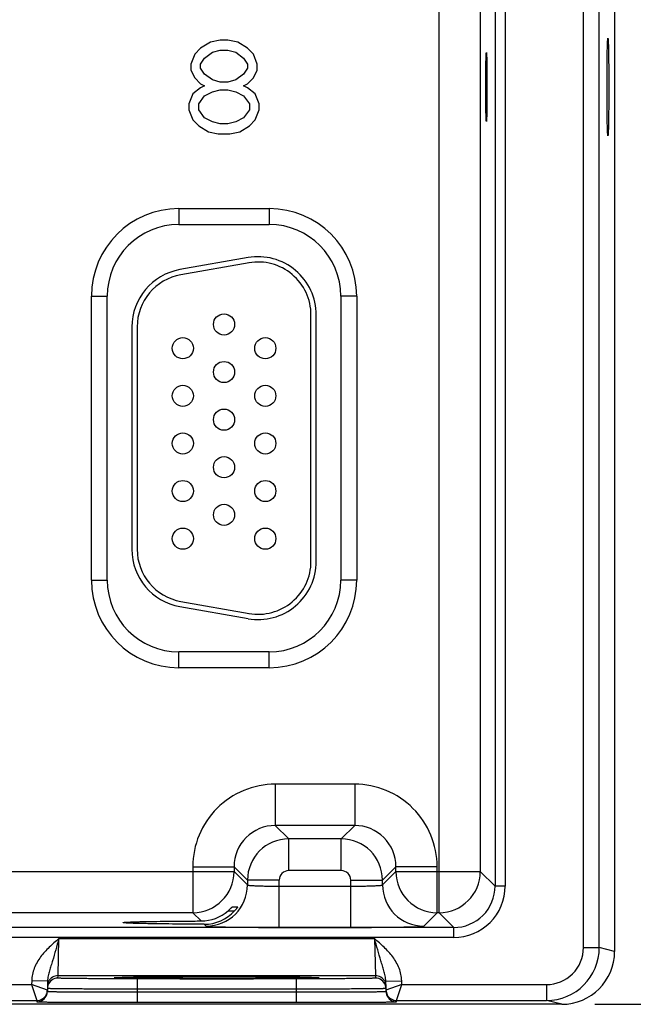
# Model space of a CAD drawing. Header units: inches. Extents: x 0 to 34, y 0 to 22.
# Tile 143 of 168: x 23.3 to 24.4, y 15.8 to 17.7. Entities that reach past the tile are written whole.
import ezdxf

# ---------------------------------------------------------------- set-up
doc = ezdxf.new("R2010")
doc.units = ezdxf.units.IN
doc.header["$LTSCALE"] = 1.87
doc.header["$MEASUREMENT"] = 0
doc.layers.get('0').update_dxf_attribs({"linetype": 'CONTINUOUS'})
doc.layers.add('02___PRT_ALL_AXES', color=7, linetype='CONTINUOUS')
doc.layers.add('DIMENSIONS', color=7, linetype='CONTINUOUS')
doc.styles.get("Standard").update_dxf_attribs({"font": 'txt', "width": 0.8})
doc.dimstyles.new('DIMSTYLE_1', dxfattribs={"dimtxt": 0.125, "dimasz": 0.18, "dimexe": 0.125, "dimexo": 0.0625, "dimgap": 0.0625, "dimtad": 0, "dimtih": 1, "dimtoh": 1, "dimzin": 4, "dimdsep": 46, "dimtxsty": 'STANDARD', "dimblk": '_FILLED', "dimblk1": '_FILLED', "dimblk2": '_FILLED', "dimcen": 0.09, "dimadec": 0, "dimazin": 0, "dimtp": 0.001, "dimtm": 0.001, "dimtfac": 1, "dimtofl": 0, "dimtmove": 0, "dimatfit": 3, "dimldrblk": '_FILLED', "dimfxl": 1, "dimtolj": 1, "dimtzin": 4, "dimarcsym": 0})

# ---------------------------------------------------------------- blocks, each defined once
blk = doc.blocks.new('_FILLED')
at = {"color": 0, "linetype": 'BYBLOCK'}
blk.add_solid([(0, 0), (-1, 0.174), (-1, -0.174)], dxfattribs=at)
blk = doc.blocks.new('*D18')
at = {"layer": 'DIMENSIONS', "color": 2, "linetype": 'CONTINUOUS'}
for p, q in [((24.3474, 19.2708), (25.2599, 19.2708)), ((25.1349, 19.2708), (25.1349, 17.7551)), ((25.1349, 15.8018), (25.1349, 17.5051)), ((24.3475, 15.8018), (25.2599, 15.8018))]:
    blk.add_line(p, q, dxfattribs=at)
at = {"layer": 'DIMENSIONS', "color": 2, "linetype": 'CONTINUOUS', "xscale": 0.18, "yscale": 0.18, "zscale": 0.18}
for p, rotation in [((25.1349, 19.2708), 90), ((25.1349, 15.8018), 270)]:
    blk.add_blockref('_FILLED', p, dxfattribs=dict(at, rotation=rotation))
at = {"layer": 'DIMENSIONS', "color": 2, "linetype": 'CONTINUOUS', "insert": (25.1349, 17.6926), "char_height": 0.125, "width": 1.125, "attachment_point": 2, "line_spacing_factor": 0.9}
blk.add_mtext('3.47{\\Ftxt.shx;\\W1.000000;\\H0.125000; }[88.1]', dxfattribs=at)

msp = doc.modelspace()

# ---------------------------------------------------------------- linework, layer by layer
at = {"color": 7, "linetype": 'CONTINUOUS'}
for p, q in [((24.326, 15.909), (24.326, 19.1636)), ((24.356, 15.909), (24.356, 19.1636)), ((24.3849, 19.1708), (24.3849, 15.9018)), ((24.0528, 15.975), (24.0528, 19.0977)), ((24.1586, 19.0475), (24.1586, 16.0251)), ((24.1777, 19.0475), (24.1777, 16.0251)), ((24.1308, 19.0197), (24.1308, 16.0529)), ((23.6201, 17.6211), (23.6016, 17.6098)), ((23.6386, 17.6249), (23.6201, 17.6211)), ((23.6533, 17.6249), (23.6386, 17.6249)), ((23.6718, 17.6211), (23.6533, 17.6249)), ((23.6902, 17.6098), (23.6718, 17.6211)), ((23.5906, 17.5985), (23.5832, 17.5797)), ((23.6016, 17.6098), (23.5906, 17.5985)), ((23.609, 17.591), (23.6238, 17.6023)), ((23.6238, 17.6023), (23.6386, 17.606)), ((23.6386, 17.606), (23.6533, 17.606)), ((23.6533, 17.606), (23.6681, 17.6023)), ((23.6681, 17.6023), (23.6828, 17.591)), ((23.7013, 17.5985), (23.6902, 17.6098)), ((23.7087, 17.5797), (23.7013, 17.5985)), ((23.5832, 17.5797), (23.5832, 17.5684)), ((23.6016, 17.5797), (23.609, 17.591)), ((23.6016, 17.5721), (23.6016, 17.5797)), ((23.6828, 17.591), (23.6902, 17.5797)), ((23.6902, 17.5797), (23.6902, 17.5721)), ((23.7087, 17.5684), (23.7087, 17.5797)), ((23.5832, 17.5684), (23.5906, 17.5533)), ((23.609, 17.5608), (23.6016, 17.5721)), ((23.6238, 17.5495), (23.609, 17.5608)), ((23.6828, 17.5608), (23.6681, 17.5495)), ((23.6902, 17.5721), (23.6828, 17.5608)), ((23.7013, 17.5533), (23.7087, 17.5684)), ((23.5906, 17.5533), (23.6016, 17.542)), ((23.6016, 17.542), (23.609, 17.5382)), ((23.609, 17.5382), (23.6016, 17.5344)), ((23.6386, 17.5457), (23.6238, 17.5495)), ((23.6533, 17.5457), (23.6386, 17.5457)), ((23.6681, 17.5495), (23.6533, 17.5457)), ((23.6828, 17.5382), (23.6902, 17.542)), ((23.6902, 17.5344), (23.6828, 17.5382)), ((23.6902, 17.542), (23.7013, 17.5533)), ((23.5869, 17.5231), (23.5795, 17.5043)), ((23.6016, 17.5344), (23.5869, 17.5231)), ((23.598, 17.5043), (23.609, 17.5194)), ((23.609, 17.5194), (23.6238, 17.5269)), ((23.6238, 17.5269), (23.6386, 17.5307)), ((23.6386, 17.5307), (23.6533, 17.5307)), ((23.6533, 17.5307), (23.6681, 17.5269)), ((23.6681, 17.5269), (23.6828, 17.5194)), ((23.6828, 17.5194), (23.6939, 17.5043)), ((23.705, 17.5231), (23.6902, 17.5344)), ((23.7124, 17.5043), (23.705, 17.5231)), ((23.5795, 17.5043), (23.5795, 17.493)), ((23.598, 17.493), (23.598, 17.5043)), ((23.6939, 17.5043), (23.6939, 17.493)), ((23.7124, 17.493), (23.7124, 17.5043)), ((23.5795, 17.493), (23.5869, 17.4741)), ((23.609, 17.4779), (23.598, 17.493)), ((23.6939, 17.493), (23.6828, 17.4779)), ((23.705, 17.4741), (23.7124, 17.493)), ((23.5869, 17.4741), (23.598, 17.4628)), ((23.6238, 17.4703), (23.609, 17.4779)), ((23.6386, 17.4666), (23.6238, 17.4703)), ((23.6533, 17.4666), (23.6386, 17.4666)), ((23.6681, 17.4703), (23.6533, 17.4666)), ((23.6828, 17.4779), (23.6681, 17.4703)), ((23.6939, 17.4628), (23.705, 17.4741)), ((23.598, 17.4628), (23.6164, 17.4515)), ((23.6164, 17.4515), (23.6349, 17.4477)), ((23.6349, 17.4477), (23.657, 17.4477)), ((23.657, 17.4477), (23.6755, 17.4515)), ((23.6755, 17.4515), (23.6939, 17.4628)), ((23.5604, 17.3063), (23.7314, 17.3063)), ((23.5604, 17.3063), (23.5604, 17.2763)), ((23.7314, 17.3063), (23.7314, 17.2763)), ((23.5604, 17.2763), (23.7314, 17.2763)), ((23.6913, 17.2136), (23.5623, 17.1909)), ((23.6931, 17.2038), (23.5641, 17.181)), ((23.3949, 17.1408), (23.4249, 17.1408)), ((23.3949, 16.6038), (23.3949, 17.1408)), ((23.4249, 16.6038), (23.4249, 17.1408)), ((23.897, 17.1408), (23.867, 17.1408)), ((23.867, 17.1408), (23.867, 16.6038)), ((23.897, 17.1408), (23.897, 16.6038)), ((23.8104, 16.6393), (23.8104, 17.1053)), ((23.8204, 16.6393), (23.8204, 17.1053)), ((23.4714, 17.0826), (23.4714, 16.6621)), ((23.4814, 17.0826), (23.4814, 16.6621)), ((23.3949, 16.6038), (23.4249, 16.6038)), ((23.897, 16.6038), (23.867, 16.6038)), ((23.5623, 16.5537), (23.6913, 16.531)), ((23.5641, 16.5636), (23.6931, 16.5408)), ((23.7314, 16.4683), (23.5604, 16.4683)), ((23.5604, 16.4383), (23.5604, 16.4683)), ((23.7314, 16.4383), (23.7314, 16.4683)), ((23.7314, 16.4383), (23.5604, 16.4383)), ((23.8931, 16.2179), (23.7428, 16.2179)), ((23.7428, 16.2179), (23.7428, 16.14)), ((23.8931, 16.2179), (23.8931, 16.14)), ((23.8931, 16.14), (23.7428, 16.14)), ((23.7428, 16.14), (23.7682, 16.1146)), ((23.8931, 16.14), (23.8677, 16.1146)), ((23.8677, 16.1146), (23.7682, 16.1146)), ((23.7682, 16.0546), (23.7682, 16.1146)), ((23.8677, 16.0546), (23.8677, 16.1146)), ((22.9161, 16.0529), (23.6648, 16.0529)), ((23.5868, 16.062), (23.6648, 16.062)), ((23.5868, 16.062), (23.5868, 15.975)), ((23.6648, 16.062), (23.6902, 16.0366)), ((23.6648, 16.062), (23.6648, 16.0529)), ((23.6648, 16.0529), (23.6902, 16.0276)), ((23.8677, 16.0546), (23.7682, 16.0546)), ((23.9711, 16.062), (23.9457, 16.0366)), ((23.9457, 16.0276), (23.9711, 16.0529)), ((24.0491, 16.062), (23.9711, 16.062)), ((23.9711, 16.0529), (23.9711, 16.062)), ((23.9711, 16.0529), (24.1308, 16.0529)), ((24.0491, 15.975), (24.0491, 16.062)), ((24.1308, 16.0529), (24.1586, 16.0251)), ((23.7502, 16.0366), (23.6902, 16.0366)), ((23.6902, 16.0366), (23.6902, 16.0276)), ((23.7502, 15.9472), (23.7502, 16.0366)), ((23.8857, 16.0366), (23.9457, 16.0366)), ((23.8857, 15.9472), (23.8857, 16.0366)), ((23.9457, 16.0276), (23.9457, 16.0366)), ((23.7502, 16.0252), (23.8857, 16.0252)), ((24.1777, 16.0251), (24.1586, 16.0251)), ((23.5868, 15.975), (22.9941, 15.975)), ((23.5868, 15.975), (23.6024, 15.9594)), ((23.6535, 15.9784), (23.6659, 15.9784)), ((23.6616, 15.9862), (23.6719, 15.9862)), ((24.0237, 15.9496), (24.0491, 15.975)), ((24.0528, 15.975), (24.0491, 15.975)), ((24.0528, 15.975), (24.0807, 15.9471)), ((24.0807, 15.9471), (15.7304, 15.9471)), ((23.6085, 15.9532), (23.6122, 15.9496)), ((23.7502, 15.9472), (23.8857, 15.9472)), ((24.0807, 15.9281), (24.0807, 15.9471)), ((24.0807, 15.9281), (15.7304, 15.9281)), ((23.3317, 15.856), (23.3333, 15.926)), ((23.3333, 15.926), (23.9306, 15.926)), ((23.9306, 15.926), (23.9322, 15.856)), ((24.326, 15.909), (24.356, 15.909)), ((24.3849, 15.9018), (24.356, 15.909)), ((23.2819, 15.8462), (23.2817, 15.8391)), ((23.3119, 15.8457), (23.2819, 15.8462)), ((23.3119, 15.8457), (23.3115, 15.8262)), ((23.3316, 15.8513), (23.3317, 15.856)), ((23.3317, 15.856), (23.9322, 15.856)), ((23.4413, 15.8521), (23.4382, 15.8518)), ((23.4382, 15.8518), (23.4413, 15.8515)), ((23.4412, 15.8521), (23.4419, 15.8521)), ((23.4528, 15.8525), (23.4413, 15.8521)), ((23.4419, 15.8521), (23.4427, 15.8522)), ((23.4427, 15.8522), (23.4437, 15.8522)), ((23.4437, 15.8522), (23.4455, 15.8523)), ((23.4455, 15.8523), (23.4485, 15.8524)), ((23.4485, 15.8524), (23.4533, 15.8525)), ((23.4533, 15.8525), (23.4617, 15.8526)), ((23.4617, 15.8526), (23.4726, 15.8528)), ((23.4726, 15.8528), (23.4866, 15.8529)), ((23.7823, 15.85), (23.4816, 15.85)), ((23.4816, 15.85), (23.4816, 15.8303)), ((23.4866, 15.8529), (23.502, 15.8531)), ((23.502, 15.8531), (23.5216, 15.8532)), ((23.5216, 15.8532), (23.5451, 15.8533)), ((23.5451, 15.8533), (23.5677, 15.8534)), ((23.5677, 15.8534), (23.5934, 15.8535)), ((23.5934, 15.8535), (23.6223, 15.8535)), ((23.6223, 15.8535), (23.6501, 15.8535)), ((23.6501, 15.8535), (23.6792, 15.8535)), ((23.6792, 15.8535), (23.7053, 15.8534)), ((23.7053, 15.8534), (23.7286, 15.8533)), ((23.7286, 15.8533), (23.7487, 15.8532)), ((23.7487, 15.8532), (23.7684, 15.853)), ((23.7684, 15.853), (23.7844, 15.8529)), ((23.7823, 15.85), (23.7823, 15.8303)), ((23.7844, 15.8529), (23.797, 15.8527)), ((23.797, 15.8527), (23.8067, 15.8526)), ((23.8067, 15.8526), (23.8131, 15.8524)), ((23.8226, 15.8521), (23.8113, 15.8525)), ((23.8131, 15.8524), (23.8164, 15.8523)), ((23.8164, 15.8523), (23.8185, 15.8523)), ((23.8185, 15.8523), (23.8202, 15.8522)), ((23.8202, 15.8522), (23.8211, 15.8522)), ((23.8211, 15.8522), (23.8219, 15.8521)), ((23.8257, 15.8518), (23.8226, 15.8521)), ((23.8226, 15.8515), (23.8257, 15.8518)), ((23.9322, 15.856), (23.9323, 15.8513)), ((23.952, 15.8457), (23.982, 15.8462)), ((23.9524, 15.8262), (23.952, 15.8457)), ((23.9821, 15.8391), (23.982, 15.8462)), ((22.9271, 15.8391), (23.2817, 15.8391)), ((23.2817, 15.8391), (23.2916, 15.8091)), ((23.3116, 15.8287), (23.2817, 15.8391)), ((23.4816, 15.8303), (23.4815, 15.8254)), ((23.4815, 15.8254), (23.7824, 15.8254)), ((23.4815, 15.8254), (23.4815, 15.8057)), ((23.7823, 15.8303), (23.4816, 15.8303)), ((23.7823, 15.8303), (23.7824, 15.8254)), ((23.7824, 15.8254), (23.7824, 15.8057)), ((23.9821, 15.8391), (23.9523, 15.8287)), ((23.9723, 15.8091), (23.9821, 15.8391)), ((23.9821, 15.8391), (24.256, 15.8391)), ((24.256, 15.8391), (24.256, 15.8091)), ((22.9173, 15.8091), (23.2916, 15.8091)), ((23.2916, 15.8091), (23.2915, 15.8065)), ((23.9723, 15.8091), (24.256, 15.8091)), ((23.9723, 15.8065), (23.9723, 15.8091)), ((24.2849, 15.8018), (24.256, 15.8091)), ((24.285, 15.8018), (15.463, 15.8018)), ((23.4815, 15.8057), (23.7824, 15.8057))]:
    msp.add_line(p, q, dxfattribs=at)
for points in [[(23.4404, 15.8521), (23.4405, 15.8521), (23.4406, 15.8521), (23.4407, 15.8521), (23.441, 15.8521), (23.4412, 15.8521)], [(23.8219, 15.8521), (23.8226, 15.8521), (23.8228, 15.8521), (23.823, 15.8521), (23.8232, 15.8521), (23.8234, 15.8521), (23.8234, 15.8521)]]:
    msp.add_lwpolyline(points, dxfattribs=at)
for centre in [(23.6459, 17.0873), (23.5679, 17.0423), (23.7239, 17.0423), (23.6459, 16.9973), (23.5679, 16.9523), (23.7239, 16.9523), (23.6459, 16.9073), (23.5679, 16.8623), (23.7239, 16.8623), (23.6459, 16.8173), (23.5679, 16.7723), (23.7239, 16.7723), (23.6459, 16.7273), (23.5679, 16.6823), (23.7239, 16.6823)]:
    msp.add_circle(centre, 0.02, dxfattribs=at)
for centre, radius, start, end in [((23.5604, 17.1408), 0.1655, 90, 180), ((23.7314, 17.1408), 0.1655, 0, 90), ((23.5604, 17.1408), 0.1355, 90, 180), ((23.7314, 17.1408), 0.1355, 0, 90), ((23.7104, 17.1053), 0.11, 0, 100), ((23.7104, 17.1053), 0.1, 0, 100), ((23.5814, 17.0826), 0.11, 100, 180), ((23.5814, 17.0826), 0.1, 100, 180), ((23.5814, 16.6621), 0.11, 180, 260), ((23.5814, 16.6621), 0.1, 180, 260), ((23.7104, 16.6393), 0.11, 260, 360), ((23.7104, 16.6393), 0.1, 260, 360), ((23.5604, 16.6038), 0.1655, 180, 270), ((23.5604, 16.6038), 0.1355, 180, 270), ((23.7314, 16.6038), 0.1655, 270, 360), ((23.7314, 16.6038), 0.1355, 270, 360), ((23.7428, 16.062), 0.156, 89.9965, 180.0035), ((23.8931, 16.062), 0.156, 359.9966, 90.0034), ((23.7427, 16.062), 0.0779, 89.9718, 180.0281), ((23.8931, 16.062), 0.0779, 359.9718, 90.0281), ((23.7682, 16.0366), 0.078, 90.0148, 179.9847), ((23.8677, 16.0366), 0.078, 0.0148, 89.9847), ((23.5868, 16.053), 0.078, 270.0209, 359.9791), ((23.7682, 16.0366), 0.018, 89.9965, 180.0035), ((23.8677, 16.0366), 0.018, 359.9965, 90.0035), ((24.0491, 16.053), 0.078, 180.0209, 269.9791), ((24.0528, 16.053), 0.078, 270.0209, 359.9791), ((23.6122, 16.0276), 0.078, 270.0209, 359.9791), ((24.0237, 16.0276), 0.078, 180.0209, 269.9791), ((24.0807, 16.0251), 0.097, 269.9966, 0.0034), ((24.0807, 16.0251), 0.078, 269.9901, 0.0099), ((23.6022, 16.038), 0.0786, 270.1936, 310.784), ((23.6087, 16.0306), 0.0774, 269.8483, 317.612), ((24.256, 15.9091), 0.1, 269.9986, 359.9972), ((24.256, 15.9091), 0.07, 269.9947, 359.9963), ((24.285, 15.9018), 0.1, 270.0033, 359.9958), ((23.3316, 15.8313), 0.02, 89.9993, 161.1986), ((23.3317, 15.836), 0.02, 89.9997, 153.5768), ((23.9322, 15.836), 0.02, 26.4232, 90.0003), ((23.9323, 15.8313), 0.02, 18.8014, 90.0007), ((23.2914, 15.8266), 0.0201, 341.2526, 358.9472), ((23.3317, 15.8313), 0.0201, 161.2521, 178.9472), ((23.9321, 15.8313), 0.0201, 1.0528, 18.7479), ((23.9725, 15.8266), 0.0201, 181.0528, 198.7474), ((23.2915, 15.8265), 0.02, 269.9998, 341.1981), ((23.2916, 15.8291), 0.02, 270.0018, 332.4591), ((23.9723, 15.8265), 0.02, 198.8019, 270.0002), ((23.9723, 15.8291), 0.02, 207.5913, 269.9999)]:
    msp.add_arc(centre, radius, start, end, dxfattribs=at)
for points, knots in [([(23.6902, 16.0276), (23.6902, 16.0275), (23.6903, 16.0274), (23.6908, 16.0272), (23.6917, 16.0271), (23.6932, 16.0268), (23.6952, 16.0266), (23.6978, 16.0264), (23.7008, 16.0262), (23.7043, 16.0261), (23.7098, 16.0258), (23.7176, 16.0256), (23.7277, 16.0254), (23.7387, 16.0252), (23.7463, 16.0252), (23.7502, 16.0252)], [0, 0, 0, 0, 0.0028, 0.007571, 0.023737, 0.048903, 0.082928, 0.12553, 0.176328, 0.234857, 0.300574, 0.451057, 0.622157, 0.807459, 1, 1, 1, 1]), ([(23.8857, 16.0252), (23.8896, 16.0252), (23.8972, 16.0252), (23.9082, 16.0254), (23.9183, 16.0256), (23.9261, 16.0258), (23.9316, 16.0261), (23.9351, 16.0262), (23.9381, 16.0264), (23.9407, 16.0266), (23.9427, 16.0268), (23.9442, 16.0271), (23.9451, 16.0272), (23.9456, 16.0274), (23.9457, 16.0275), (23.9457, 16.0276)], [0, 0, 0, 0, 0.192541, 0.377843, 0.548943, 0.699426, 0.765143, 0.823672, 0.87447, 0.917072, 0.951097, 0.976263, 0.992429, 0.9972, 1, 1, 1, 1]), ([(23.6535, 15.9784), (23.6545, 15.9793), (23.6559, 15.9805), (23.6576, 15.9822), (23.6588, 15.9834), (23.6597, 15.9843), (23.6603, 15.9849), (23.6607, 15.9853), (23.661, 15.9857), (23.6613, 15.9859), (23.6614, 15.9861), (23.6615, 15.9862), (23.6616, 15.9862)], [0, 0, 0, 0, 0.342241, 0.503527, 0.653247, 0.786029, 0.843905, 0.894671, 0.937065, 0.969696, 0.991105, 1, 1, 1, 1]), ([(23.6719, 15.9862), (23.6719, 15.9862), (23.6718, 15.9861), (23.6718, 15.986), (23.6716, 15.9857), (23.6713, 15.9853), (23.6708, 15.9845), (23.6701, 15.9835), (23.6692, 15.9823), (23.6678, 15.9806), (23.6667, 15.9793), (23.6659, 15.9784)], [0, 0, 0, 0, 0.005255, 0.022282, 0.050418, 0.088612, 0.190905, 0.321111, 0.47233, 0.638851, 1, 1, 1, 1]), ([(23.4548, 15.9563), (23.4548, 15.9564), (23.4551, 15.9565), (23.4555, 15.9566), (23.4564, 15.9567), (23.4576, 15.9569), (23.4591, 15.957), (23.461, 15.9571), (23.4632, 15.9573), (23.4667, 15.9574), (23.472, 15.9576), (23.4792, 15.9579), (23.4875, 15.9581), (23.497, 15.9583), (23.5075, 15.9585), (23.5234, 15.9588), (23.5451, 15.959), (23.573, 15.9592), (23.5924, 15.9593), (23.6024, 15.9594)], [0, 0, 0, 0, 0.001483, 0.005067, 0.010907, 0.019019, 0.029395, 0.042009, 0.056833, 0.073841, 0.114301, 0.163122, 0.2199, 0.284173, 0.355492, 0.433315, 0.605936, 0.796797, 1, 1, 1, 1]), ([(23.6085, 15.9532), (23.5982, 15.9533), (23.5781, 15.9533), (23.5491, 15.9536), (23.5265, 15.9538), (23.51, 15.9541), (23.499, 15.9543), (23.4891, 15.9545), (23.4803, 15.9547), (23.4728, 15.9549), (23.4673, 15.9552), (23.4636, 15.9553), (23.4613, 15.9555), (23.4593, 15.9556), (23.4577, 15.9557), (23.4565, 15.9559), (23.4556, 15.956), (23.4551, 15.9561), (23.4548, 15.9562), (23.4548, 15.9563)], [0, 0, 0, 0, 0.201695, 0.391991, 0.564724, 0.642756, 0.714346, 0.778938, 0.836038, 0.885143, 0.925856, 0.942979, 0.9579, 0.970586, 0.981005, 0.989137, 0.994977, 0.998546, 1, 1, 1, 1]), ([(23.6122, 15.9496), (23.6123, 15.9495), (23.6126, 15.9494), (23.6132, 15.9493), (23.6141, 15.9492), (23.6154, 15.9491), (23.6169, 15.949), (23.6196, 15.9488), (23.6238, 15.9487), (23.6296, 15.9484), (23.6366, 15.9483), (23.6447, 15.9481), (23.6537, 15.9479), (23.6637, 15.9477), (23.6785, 15.9476), (23.6986, 15.9474), (23.7239, 15.9472), (23.7413, 15.9472), (23.7502, 15.9472)], [0, 0, 0, 0, 0.002193, 0.006647, 0.013412, 0.022485, 0.033853, 0.04749, 0.081447, 0.124043, 0.174882, 0.233486, 0.299305, 0.371722, 0.450054, 0.621468, 0.80711, 1, 1, 1, 1]), ([(23.8857, 15.9472), (23.8946, 15.9472), (23.912, 15.9472), (23.9373, 15.9474), (23.9574, 15.9476), (23.9722, 15.9477), (23.9822, 15.9479), (23.9912, 15.9481), (23.9993, 15.9483), (24.0063, 15.9484), (24.0121, 15.9487), (24.0163, 15.9488), (24.019, 15.949), (24.0205, 15.9491), (24.0218, 15.9492), (24.0227, 15.9493), (24.0233, 15.9494), (24.0236, 15.9495), (24.0237, 15.9496)], [0, 0, 0, 0, 0.19289, 0.378532, 0.549946, 0.628278, 0.700695, 0.766514, 0.825118, 0.875957, 0.918553, 0.95251, 0.966147, 0.977515, 0.986588, 0.993353, 0.997807, 1, 1, 1, 1]), ([(23.3333, 15.926), (23.3271, 15.9206), (23.3147, 15.91), (23.2981, 15.892), (23.2876, 15.8741), (23.2829, 15.8585), (23.2819, 15.8503), (23.2819, 15.8462)], [0, 0, 0, 0, 0.250245, 0.500292, 0.749932, 0.874982, 1, 1, 1, 1]), ([(23.3333, 15.926), (23.3313, 15.9188), (23.3275, 15.9049), (23.3224, 15.8878), (23.3183, 15.8747), (23.3153, 15.8652), (23.3128, 15.8556), (23.3119, 15.849), (23.3119, 15.8457)], [0, 0, 0, 0, 0.266694, 0.521427, 0.642943, 0.761728, 0.879894, 1, 1, 1, 1]), ([(23.982, 15.8462), (23.9819, 15.8503), (23.981, 15.8585), (23.9763, 15.8741), (23.9658, 15.892), (23.9491, 15.91), (23.9368, 15.9206), (23.9306, 15.926)], [0, 0, 0, 0, 0.125014, 0.25006, 0.499694, 0.749744, 1, 1, 1, 1]), ([(23.952, 15.8457), (23.952, 15.849), (23.9511, 15.8556), (23.9485, 15.8652), (23.9456, 15.8747), (23.9415, 15.8878), (23.9364, 15.9049), (23.9326, 15.9188), (23.9306, 15.926)], [0, 0, 0, 0, 0.120104, 0.238268, 0.357052, 0.478569, 0.733305, 1, 1, 1, 1]), ([(23.4816, 15.85), (23.4718, 15.85), (23.4527, 15.85), (23.4291, 15.8501), (23.4111, 15.8501), (23.3985, 15.8502), (23.3867, 15.8503), (23.3759, 15.8504), (23.366, 15.8505), (23.3573, 15.8506), (23.3497, 15.8507), (23.3442, 15.8508), (23.3405, 15.8508), (23.3382, 15.8509), (23.3362, 15.851), (23.3346, 15.851), (23.3334, 15.8511), (23.3325, 15.8511), (23.3321, 15.8512), (23.3318, 15.8512), (23.3317, 15.8512), (23.3316, 15.8513), (23.3316, 15.8513)], [0, 0, 0, 0, 0.195093, 0.382688, 0.4714, 0.555569, 0.634386, 0.70709, 0.77298, 0.831424, 0.881858, 0.923799, 0.941455, 0.956844, 0.969929, 0.980679, 0.989069, 0.995082, 0.997194, 0.998709, 0.999633, 1, 1, 1, 1]), ([(23.4413, 15.8515), (23.4442, 15.8514), (23.4519, 15.8512), (23.4661, 15.8509), (23.4853, 15.8507), (23.5089, 15.8505), (23.5363, 15.8504), (23.5777, 15.8502), (23.6319, 15.8501), (23.6862, 15.8502), (23.7276, 15.8504), (23.7549, 15.8505), (23.7786, 15.8507), (23.7978, 15.8509), (23.8119, 15.8512), (23.8197, 15.8514), (23.8226, 15.8515)], [0, 0, 0, 0, 0.023176, 0.060749, 0.111597, 0.174181, 0.246609, 0.326696, 0.500002, 0.673307, 0.753394, 0.825822, 0.888405, 0.939253, 0.976825, 1, 1, 1, 1]), ([(23.8113, 15.8525), (23.8016, 15.8527), (23.7778, 15.853), (23.7369, 15.8533), (23.6869, 15.8535), (23.6322, 15.8535), (23.5774, 15.8535), (23.5273, 15.8533), (23.4863, 15.853), (23.4625, 15.8527), (23.4528, 15.8525)], [0, 0, 0, 0, 0.081205, 0.198703, 0.34232, 0.499617, 0.656968, 0.800741, 0.918483, 1, 1, 1, 1]), ([(23.9323, 15.8513), (23.9323, 15.8513), (23.9322, 15.8512), (23.9321, 15.8512), (23.9318, 15.8512), (23.9313, 15.8511), (23.9305, 15.8511), (23.9293, 15.851), (23.9277, 15.851), (23.9257, 15.8509), (23.9234, 15.8508), (23.9196, 15.8508), (23.9141, 15.8507), (23.9066, 15.8506), (23.8979, 15.8505), (23.888, 15.8504), (23.8771, 15.8503), (23.8654, 15.8502), (23.8528, 15.8501), (23.8348, 15.8501), (23.8112, 15.85), (23.7921, 15.85), (23.7823, 15.85)], [0, 0, 0, 0, 0.000367, 0.001291, 0.002806, 0.004918, 0.010931, 0.019321, 0.030071, 0.043156, 0.058545, 0.076201, 0.118142, 0.168576, 0.22702, 0.29291, 0.365614, 0.444431, 0.5286, 0.617312, 0.804907, 1, 1, 1, 1]), ([(23.3115, 15.8262), (23.3115, 15.8262), (23.3116, 15.8262), (23.3118, 15.8261), (23.312, 15.8261), (23.3124, 15.8261), (23.3128, 15.826), (23.3137, 15.826), (23.3149, 15.826), (23.3167, 15.8259), (23.319, 15.8259), (23.3216, 15.8258), (23.3246, 15.8258), (23.328, 15.8257), (23.3332, 15.8257), (23.3406, 15.8256), (23.3505, 15.8255), (23.3617, 15.8255), (23.374, 15.8254), (23.3874, 15.8254), (23.4016, 15.8253), (23.422, 15.8253), (23.4488, 15.8253), (23.4704, 15.8253), (23.4815, 15.8254)], [0, 0, 0, 0, 0.000343, 0.001258, 0.002769, 0.004877, 0.007583, 0.010886, 0.019274, 0.030023, 0.043108, 0.058497, 0.076155, 0.096038, 0.118099, 0.168538, 0.226987, 0.292883, 0.365592, 0.444414, 0.528589, 0.617304, 0.804905, 1, 1, 1, 1]), ([(23.4816, 15.8303), (23.4705, 15.8304), (23.4488, 15.8304), (23.4221, 15.8305), (23.4017, 15.8306), (23.3874, 15.8307), (23.3741, 15.8308), (23.3618, 15.8309), (23.3506, 15.8309), (23.3407, 15.831), (23.3333, 15.8311), (23.3281, 15.8312), (23.3247, 15.8312), (23.3217, 15.8313), (23.3191, 15.8313), (23.3168, 15.8314), (23.315, 15.8314), (23.3137, 15.8315), (23.3129, 15.8315), (23.3125, 15.8315), (23.3121, 15.8316), (23.3118, 15.8316), (23.3117, 15.8316), (23.3116, 15.8316), (23.3116, 15.8316)], [0, 0, 0, 0, 0.195104, 0.382709, 0.471426, 0.555601, 0.634423, 0.707132, 0.773029, 0.831478, 0.881918, 0.90398, 0.923864, 0.941522, 0.956912, 0.969998, 0.980748, 0.989136, 0.992438, 0.995144, 0.997251, 0.998759, 0.99967, 1, 1, 1, 1]), ([(23.9523, 15.8316), (23.9523, 15.8316), (23.9522, 15.8316), (23.952, 15.8316), (23.9518, 15.8316), (23.9514, 15.8315), (23.9509, 15.8315), (23.9501, 15.8315), (23.9489, 15.8314), (23.947, 15.8314), (23.9448, 15.8313), (23.9422, 15.8313), (23.9392, 15.8312), (23.9358, 15.8312), (23.9306, 15.8311), (23.9232, 15.831), (23.9133, 15.8309), (23.9021, 15.8309), (23.8898, 15.8308), (23.8764, 15.8307), (23.8622, 15.8306), (23.8418, 15.8305), (23.815, 15.8304), (23.7934, 15.8304), (23.7823, 15.8303)], [0, 0, 0, 0, 0.00033, 0.001241, 0.002749, 0.004856, 0.007562, 0.010864, 0.019252, 0.030002, 0.043087, 0.058478, 0.076136, 0.09602, 0.118081, 0.168521, 0.226971, 0.292867, 0.365577, 0.444399, 0.528574, 0.617291, 0.804896, 1, 1, 1, 1]), ([(23.7824, 15.8254), (23.7934, 15.8253), (23.8151, 15.8253), (23.8418, 15.8253), (23.8623, 15.8253), (23.8765, 15.8254), (23.8899, 15.8254), (23.9022, 15.8255), (23.9134, 15.8255), (23.9233, 15.8256), (23.9307, 15.8257), (23.9359, 15.8257), (23.9393, 15.8258), (23.9423, 15.8258), (23.9449, 15.8259), (23.9471, 15.8259), (23.949, 15.826), (23.9502, 15.826), (23.951, 15.826), (23.9515, 15.8261), (23.9519, 15.8261), (23.9521, 15.8261), (23.9523, 15.8262), (23.9524, 15.8262), (23.9524, 15.8262)], [0, 0, 0, 0, 0.195095, 0.382696, 0.471411, 0.555586, 0.634408, 0.707117, 0.773013, 0.831462, 0.881901, 0.903962, 0.923845, 0.941503, 0.956892, 0.969977, 0.980726, 0.989114, 0.992417, 0.995123, 0.997231, 0.998742, 0.999657, 1, 1, 1, 1]), ([(23.2915, 15.8065), (23.2915, 15.8065), (23.2916, 15.8065), (23.2918, 15.8065), (23.2921, 15.8065), (23.2925, 15.8065), (23.293, 15.8064), (23.2939, 15.8064), (23.2953, 15.8064), (23.2974, 15.8063), (23.2999, 15.8063), (23.3028, 15.8063), (23.3061, 15.8062), (23.3099, 15.8062), (23.3157, 15.8061), (23.324, 15.8061), (23.3351, 15.806), (23.3476, 15.806), (23.3614, 15.8059), (23.3763, 15.8058), (23.3922, 15.8058), (23.415, 15.8058), (23.4449, 15.8057), (23.4691, 15.8057), (23.4815, 15.8057)], [0, 0, 0, 0, 0.000318, 0.001225, 0.002732, 0.004837, 0.007542, 0.010844, 0.019232, 0.029981, 0.043068, 0.058459, 0.076118, 0.096003, 0.118066, 0.168509, 0.226962, 0.292862, 0.365575, 0.444399, 0.528576, 0.617294, 0.804899, 1, 1, 1, 1]), ([(23.7824, 15.8057), (23.7947, 15.8057), (23.819, 15.8057), (23.8488, 15.8058), (23.8717, 15.8058), (23.8876, 15.8058), (23.9025, 15.8059), (23.9163, 15.806), (23.9288, 15.806), (23.9398, 15.8061), (23.9481, 15.8061), (23.954, 15.8062), (23.9578, 15.8062), (23.9611, 15.8063), (23.964, 15.8063), (23.9665, 15.8063), (23.9686, 15.8064), (23.97, 15.8064), (23.9709, 15.8064), (23.9714, 15.8065), (23.9718, 15.8065), (23.9721, 15.8065), (23.9722, 15.8065), (23.9723, 15.8065), (23.9723, 15.8065)], [0, 0, 0, 0, 0.195101, 0.382706, 0.471424, 0.555601, 0.634425, 0.707138, 0.773038, 0.831491, 0.881934, 0.903997, 0.923882, 0.941541, 0.956932, 0.970019, 0.980768, 0.989156, 0.992458, 0.995163, 0.997268, 0.998775, 0.999682, 1, 1, 1, 1])]:
    msp.add_open_spline(points, degree=3, knots=knots, dxfattribs=at)
for points in [[(23.3138, 15.8449), (23.3125, 15.8422), (23.3118, 15.8393), (23.3117, 15.8363)], [(23.9501, 15.8449), (23.9514, 15.8422), (23.9521, 15.8393), (23.9522, 15.8363)], [(23.3093, 15.8198), (23.3107, 15.8225), (23.3115, 15.8256), (23.3116, 15.8287)], [(23.3093, 15.8198), (23.3107, 15.8225), (23.3115, 15.8256), (23.3116, 15.8287)], [(23.9523, 15.8287), (23.9524, 15.8256), (23.9532, 15.8225), (23.9546, 15.8198)], [(23.9523, 15.8287), (23.9524, 15.8256), (23.9532, 15.8225), (23.9546, 15.8198)]]:
    msp.add_open_spline(points, degree=3, dxfattribs=at)
at = {"layer": '02___PRT_ALL_AXES', "color": 7, "linetype": 'CONTINUOUS'}
for centre, major_axis in [((24.3722, 17.5363), (0, 0.0925)), ((24.1422, 17.5363), (0, 0.065))]:
    msp.add_ellipse(centre, major_axis=major_axis, ratio=0.017455, dxfattribs=at)

# ---------------------------------------------------------------- dimensions: what is measured, and where the dimension line sits
at = {"layer": 'DIMENSIONS', "color": 2, "linetype": 'CONTINUOUS'}
dim = msp.add_linear_dim(base=(25.1349, 19.2708), p1=(24.285, 15.8018), p2=(24.2849, 19.2708), angle=90, dimstyle='DIMSTYLE_1', dxfattribs=at)
dim.commit()
dim.dimension.update_dxf_attribs({"geometry": '*D18', "text_midpoint": (25.1349, 17.6301), "dimtype": 160})

doc.saveas('drawing.dxf')
